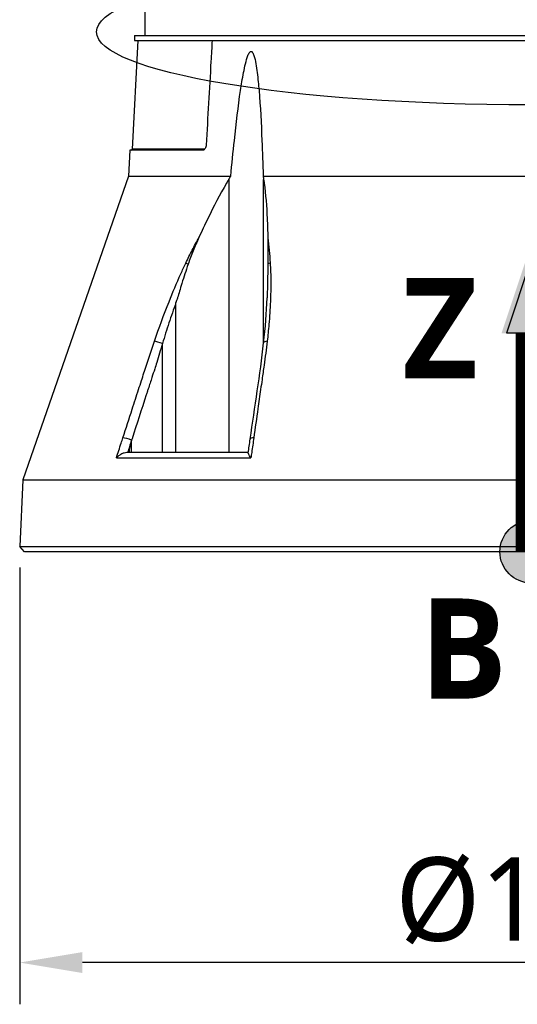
# Model space of a CAD drawing. Header units: millimetres. Extents: x 0 to 4378, y 0 to 2376.
# Tile 39 of 211: x 1604 to 1700, y 501 to 689. Entities that reach past the tile are written whole.
import ezdxf

# ---------------------------------------------------------------- set-up
doc = ezdxf.new("R2010")
doc.units = ezdxf.units.MM
doc.header["$LTSCALE"] = 0.2
for name, color, linetype in [('07_Special Line2', 76, 'Continuous'), ('12_Before Rev.Num.', 5, 'Continuous'), ('13_After Rev.Num.', 6, 'Continuous')]:
    doc.layers.add(name, color=color, linetype=linetype)
doc.layers.add('14_Mark', color=7, linetype='Continuous', true_color=0xe03c31)
doc.styles.add('Rainbow-5.0 Style', font='malgunsl.ttf')
doc.dimstyles.new('Rainbow-5.0 Style$0', dxfattribs={"dimtxt": 4, "dimasz": 3, "dimexe": 2, "dimexo": 1, "dimgap": 0.8, "dimtad": 1, "dimzin": 9, "dimdsep": 46, "dimtxsty": 'Rainbow-5.0 Style', "dimcen": 0, "dimclrd": 251, "dimclre": 251, "dimclrt": 256, "dimadec": 1, "dimazin": 0, "dimtp": 0.1, "dimtm": 0.1, "dimtfac": 0.61, "dimtmove": 0, "dimatfit": 3, "dimfxl": 1, "dimlwd": -1, "dimlwe": -1, "dimarcsym": 1})

# ---------------------------------------------------------------- blocks, each defined once
blk = doc.blocks.new('Blk$A23K1-2P24F')
for p, q in [((-74, 105), (-74, 99)), ((-76, 99), (76, 99)), ((-76, 99), (-76, 98)), ((-75.38, 98), (-76.47, 77.19)), ((-76, 98), (76, 98)), ((-76.89, 77), (-77.15, 72.03)), ((-62.9, 77), (-76.89, 77)), ((-62.56, 77.19), (-76.47, 77.19)), ((-77.15, 72.03), (-97.38, 13.79)), ((-77.15, 72.03), (-57.57, 72.03)), ((-51.36, 72.03), (51.36, 72.03)), ((-57.95, 71.39), (-57.95, 19)), ((-51.26, 40.02), (-51.26, 71.39)), ((-68.07, 19), (-68.07, 47.76)), ((-50.12, 45.46), (-50.12, 45.46)), ((-70.65, 19), (-70.65, 39.92)), ((-51.26, 35.22), (-51.26, 35.22)), ((-76.56, 19), (-76.56, 21.4)), ((-54.21, 19), (-77.45, 19)), ((-79.48, 17.99), (-53.7, 17.99)), ((-97.38, 13.79), (-98, 1)), ((-97.38, 13.79), (95.2, 13.79)), ((-98, 1), (98, 1)), ((-97.05, 0), (-98, 1)), ((97.05, 0), (-97.05, 0)), ((-42.71, 0), (-42.71, 0)), ((-42.6, 0), (-42.6, 0)), ((-45.61, 0), (-45.61, 0))]:
    blk.add_line(p, q)
blk.add_arc((-76.67, 77.2), 0.2, 270.0011, 357.0001)
for centre, major_axis, ratio, start_param, end_param in [((-62.73, 77.2), (0, 0.2), 0.818123, 4.618617, 4.660003), ((-65.04, 54.86), (-1.35, 0.65), 0.052115, 0.606922, 1.057336), ((-49.16, 54.86), (1.5, 0.1), 0.436719, 2.149999, 2.599873), ((-71.03, 39.88), (-1.42, 0.49), 0.108063, 4.48468, 5.706473), ((-49.77, 39.88), (-1.49, 0.17), 0.323016, 5.32621, 6.283185), ((-77.06, 21.37), (-1.43, 0.46), 0.133958, 4.39845, 5.717837), ((-52.35, 21.37), (-1.49, 0.21), 0.304914, 5.321029, 6.283185)]:
    blk.add_ellipse(centre, major_axis=major_axis, ratio=ratio, start_param=start_param, end_param=end_param)
for points, knots in [([(-61.13, 98), (-61.21, 96.67), (-61.28, 95.34), (-61.36, 94.01), (-61.51, 91.35), (-61.67, 88.68), (-61.82, 86), (-61.97, 83.33), (-62.13, 80.65), (-62.28, 77.97)], [0.167015, 0.167015, 0.167015, 0.167015, 0.3333333, 0.3333333, 0.3333333, 0.6666667, 0.6666667, 0.6666667, 1, 1, 1, 1]), ([(-57.57, 72.03), (-57.35, 74.33), (-57.12, 76.6), (-56.53, 82.12), (-56.15, 85.32), (-55.53, 89.51), (-55.34, 90.69), (-55, 92.43), (-54.88, 93), (-54.61, 94.11), (-54.47, 94.64), (-54.18, 95.36), (-54.06, 95.62), (-53.88, 95.81), (-53.84, 95.85), (-53.75, 95.9), (-53.71, 95.91), (-53.63, 95.91), (-53.59, 95.9), (-53.51, 95.85), (-53.47, 95.81), (-53.3, 95.62), (-53.2, 95.36), (-52.96, 94.64), (-52.85, 94.11), (-52.65, 93), (-52.57, 92.43), (-52.35, 90.69), (-52.24, 89.51), (-51.89, 85.32), (-51.73, 82.12), (-51.5, 76.6), (-51.43, 74.33), (-51.36, 72.03)], [5.982106, 5.982106, 5.982106, 5.982106, 6.634304, 6.634304, 7.582061, 7.582061, 7.910092, 7.910092, 8.074107, 8.074107, 8.238122, 8.238122, 8.315339, 8.315339, 8.332718, 8.332718, 8.350096, 8.350096, 8.367475, 8.367475, 8.384853, 8.384853, 8.46207, 8.46207, 8.626085, 8.626085, 8.790101, 8.790101, 9.118131, 9.118131, 10.065889, 10.065889, 10.718087, 10.718087, 10.718087, 10.718087]), ([(-62.28, 77.97), (-62.29, 77.86), (-62.31, 77.73), (-62.38, 77.49), (-62.43, 77.38), (-62.54, 77.2), (-62.61, 77.13), (-62.75, 77.02), (-62.83, 77), (-62.9, 77)], [-0.2992343, -0.2992343, -0.2992343, -0.2992343, -0.2640654, -0.2640654, -0.2263454, -0.2263454, -0.1886522, -0.1886522, -0.1510866, -0.1510866, -0.1510866, -0.1510866]), ([(-57.95, 71.39), (-58.1, 71.14), (-58.25, 70.89), (-59.64, 68.47), (-60.82, 66.21), (-62.54, 62.68), (-63.11, 61.46), (-63.67, 60.23)], [-6.98839, -6.98839, -6.98839, -6.98839, -6.901908, -6.901908, -6.146186, -6.146186, -5.758936, -5.758936, -5.758936, -5.758936]), ([(-51.26, 71.39), (-51.23, 71.14), (-51.19, 70.89), (-50.88, 68.47), (-50.69, 66.21), (-50.53, 62.68), (-50.49, 61.46), (-50.47, 60.23)], [10.331972, 10.331972, 10.331972, 10.331972, 10.418454, 10.418454, 11.174175, 11.174175, 11.561438, 11.561438, 11.561438, 11.561438]), ([(-66.17, 55.35), (-65.77, 56.17), (-65.37, 57), (-64.95, 57.81), (-64.54, 58.62), (-64.11, 59.43), (-63.67, 60.23)], [0, 0, 0, 0, 0.499875, 0.499875, 0.499875, 1, 1, 1, 1]), ([(-63.67, 60.23), (-64.05, 59.4), (-64.42, 58.55), (-65.1, 56.86), (-65.44, 55.97), (-65.73, 55.11)], [0.0000001, 0.0000001, 0.0000001, 0.0000001, 0.2749921, 0.2749921, 0.5476443, 0.5476443, 0.5476443, 0.5476443]), ([(-50.47, 60.23), (-50.36, 59.43), (-50.28, 58.63), (-50.2, 57.81), (-50.13, 57), (-50.06, 56.18), (-50.01, 55.36)], [0, 0, 0, 0, 0.5005634, 0.5005634, 0.5005634, 1, 1, 1, 1]), ([(-50.47, 60.23), (-50.45, 59.4), (-50.45, 58.55), (-50.45, 56.86), (-50.45, 55.97), (-50.46, 55.12)], [-0.5445996, -0.5445996, -0.5445996, -0.5445996, -0.2712223, -0.2712223, -0.0000015, -0.0000015, -0.0000015, -0.0000015]), ([(-72.19, 40.38), (-71.31, 42.91), (-70.39, 45.44), (-69.39, 47.94), (-68.68, 49.73), (-67.93, 51.52), (-67.14, 53.28), (-66.82, 53.98), (-66.5, 54.67), (-66.17, 55.35)], [0, 0, 0, 0, 0.499826, 0.499826, 0.499826, 0.858832, 0.858832, 0.858832, 1, 1, 1, 1]), ([(-65.73, 55.11), (-66.16, 53.9), (-66.54, 52.69), (-67.26, 50.36), (-67.53, 49.44), (-67.81, 48.54), (-67.87, 48.35), (-67.98, 48.03), (-68.03, 47.89), (-68.07, 47.76)], [0.0000003, 0.0000003, 0.0000003, 0.0000003, 0.385971, 0.385971, 0.7217999, 0.7217999, 0.8108706, 0.8108706, 0.8732307, 0.8732307, 0.8732307, 0.8732307]), ([(-50.46, 55.12), (-50.48, 53.93), (-50.5, 52.67), (-50.55, 50.32), (-50.58, 49.38), (-50.6, 48.68), (-50.6, 48.67), (-50.6, 48.67)], [-0.5643199, -0.5643199, -0.5643199, -0.5643199, -0.3213467, -0.3213467, -0.0964507, -0.0964507, -0.0954746, -0.0954746, -0.0954746, -0.0954746]), ([(-50.01, 55.36), (-49.98, 54.78), (-49.95, 54.19), (-49.93, 53.6), (-49.91, 52.99), (-49.9, 52.37), (-49.9, 51.75), (-49.89, 50.5), (-49.92, 49.25), (-49.98, 47.99), (-50.04, 46.52), (-50.13, 45.05), (-50.26, 43.57), (-50.35, 42.51), (-50.46, 41.44), (-50.58, 40.38)], [0, 0, 0, 0, 0.1198746, 0.1198746, 0.1198746, 0.2457225, 0.2457225, 0.2457225, 0.4973048, 0.4973048, 0.4973048, 0.7896386, 0.7896386, 0.7896386, 1, 1, 1, 1]), ([(-68.07, 47.76), (-68.54, 46.46), (-68.98, 45.16), (-69.84, 42.55), (-70.25, 41.24), (-70.65, 39.92)], [0, 0, 0, 0, 0.4162532, 0.4162532, 0.8334528, 0.8334528, 0.8334528, 0.8334528]), ([(-78.23, 21.86), (-77.64, 23.68), (-77.04, 25.51), (-76.45, 27.34), (-76.04, 28.6), (-75.63, 29.86), (-75.23, 31.12), (-75.04, 31.68), (-74.86, 32.25), (-74.68, 32.81), (-74.36, 33.79), (-74.04, 34.77), (-73.72, 35.75), (-73.22, 37.29), (-72.72, 38.84), (-72.19, 40.38)], [0, 0, 0, 0, 0.295731, 0.295731, 0.295731, 0.499995, 0.499995, 0.499995, 0.591463, 0.591463, 0.591463, 0.749983, 0.749983, 0.749983, 1, 1, 1, 1]), ([(-70.65, 39.92), (-70.84, 39.31), (-71.02, 38.7), (-71.38, 37.48), (-71.57, 36.87), (-71.89, 35.83), (-72.01, 35.46), (-72.31, 34.5), (-72.49, 33.96), (-72.9, 32.69), (-73.14, 31.97), (-73.44, 31.03), (-73.55, 30.7), (-73.62, 30.47), (-73.69, 30.28), (-74.66, 27.27), (-75.57, 24.46), (-76.5, 21.57), (-76.53, 21.49), (-76.56, 21.4)], [0, 0, 0, 0, 0.192031, 0.192031, 0.384909, 0.384909, 0.522423, 0.522423, 0.70214, 0.70214, 0.941762, 0.941762, 1.012905, 1.012905, 1.368312, 1.368312, 6.545985, 6.545985, 6.697091, 6.697091, 6.697091, 6.697091]), ([(-50.58, 40.38), (-50.76, 38.84), (-50.97, 37.29), (-51.19, 35.75), (-51.32, 34.84), (-51.45, 33.92), (-51.57, 33.01), (-51.66, 32.38), (-51.75, 31.75), (-51.84, 31.12), (-52.02, 29.89), (-52.19, 28.66), (-52.36, 27.43), (-52.63, 25.57), (-52.89, 23.72), (-53.15, 21.86)], [0, 0, 0, 0, 0.250016, 0.250016, 0.250016, 0.398143, 0.398143, 0.398143, 0.500005, 0.500005, 0.500005, 0.699072, 0.699072, 0.699072, 1, 1, 1, 1]), ([(-79.48, 17.99), (-79.17, 18.94), (-78.87, 19.88), (-78.56, 20.82), (-78.45, 21.17), (-78.34, 21.51), (-78.23, 21.86)], [0, 0, 0, 0, 0.731791, 0.731791, 0.731791, 1, 1, 1, 1]), ([(-77.02, 19), (-76.97, 19.37), (-76.91, 19.79), (-76.81, 20.38), (-76.77, 20.61), (-76.67, 21.03), (-76.63, 21.17), (-76.59, 21.31)], [0.000001, 0.000001, 0.000001, 0.000001, 0.1122745, 0.1122745, 0.17648, 0.17648, 0.2367155, 0.2367155, 0.2367155, 0.2367155]), ([(-76.56, 21.4), (-76.56, 21.39), (-76.57, 21.37), (-76.58, 21.34), (-76.58, 21.32), (-76.59, 21.31)], [0, 0, 0, 0, 0.00568081, 0.00568081, 0.01137127, 0.01137127, 0.01137127, 0.01137127]), ([(-53.15, 21.86), (-53.28, 20.91), (-53.42, 19.97), (-53.55, 19.03), (-53.6, 18.68), (-53.65, 18.34), (-53.7, 17.99)], [0, 0, 0, 0, 0.731794, 0.731794, 0.731794, 1, 1, 1, 1]), ([(-77.45, 19), (-77.63, 19), (-77.82, 18.97), (-78.21, 18.86), (-78.41, 18.77), (-78.77, 18.58), (-78.93, 18.48), (-79.22, 18.25), (-79.36, 18.12), (-79.48, 18), (-79.48, 17.99), (-79.48, 17.99)], [0.000001, 0.000001, 0.000001, 0.000001, 0.0570155, 0.0570155, 0.1206061, 0.1206061, 0.1807381, 0.1807381, 0.239696, 0.239696, 0.2404159, 0.2404159, 0.2404159, 0.2404159]), ([(-53.7, 17.99), (-53.7, 17.99), (-53.7, 18), (-53.8, 18.12), (-53.88, 18.25), (-54.03, 18.48), (-54.09, 18.58), (-54.18, 18.77), (-54.21, 18.86), (-54.22, 18.93), (-54.22, 18.93), (-54.21, 18.94)], [-0.0007263, -0.0007263, -0.0007263, -0.0007263, 0, 0, 0.0594766, 0.0594766, 0.1201375, 0.1201375, 0.1842876, 0.1842876, 0.1946755, 0.1946755, 0.1946755, 0.1946755])]:
    blk.add_open_spline(points, degree=3, knots=knots)
for points in [[(-62.56, 77.19), (-62.56, 77.19), (-62.56, 77.19), (-62.56, 77.19)], [(-57.95, 71.39), (-57.83, 71.61), (-57.7, 71.82), (-57.57, 72.03)], [(-51.36, 72.03), (-51.33, 71.82), (-51.29, 71.61), (-51.26, 71.39)], [(-51.26, 40.06), (-50.93, 42.95), (-50.7, 45.83), (-50.6, 48.67)], [(-53.84, 21.58), (-52.96, 27.74), (-51.96, 33.92), (-51.26, 40.06)], [(-76.59, 21.31), (-76.84, 20.54), (-77.09, 19.77), (-77.33, 19)], [(-54.21, 18.94), (-54.09, 19.82), (-53.96, 20.7), (-53.84, 21.58)]]:
    blk.add_open_spline(points, degree=3)
blk = doc.blocks.new('A$C8cf810bf')
for q in [(9.58, 191.66), (16.95, 184.29)]:
    blk.add_line((9.58, 184.29), q)
blk.add_ellipse((14, 105.26), major_axis=(0, 83.3), ratio=0.168129)
blk = doc.blocks.new('*D127')
at = {"color": 251, "linetype": 'ByBlock', "transparency": 16777216}
for p, q in [((1604.17, 584.41), (1604.17, 500.66)), ((1800.17, 584.41), (1800.17, 500.66)), ((1788.17, 508.66), (1616.17, 508.66))]:
    blk.add_line(p, q, dxfattribs=at)
at = {"color": 251, "transparency": 16777216}
for points in [[(1616.17, 510.66), (1616.17, 506.66), (1604.17, 508.66)], [(1788.17, 510.66), (1788.17, 506.66), (1800.17, 508.66)]]:
    blk.add_solid(points, dxfattribs=at)
at = {"layer": 'Defpoints', "color": 0, "transparency": 16777216}
for p in [(1604.17, 588.41), (1800.17, 588.41), (1604.17, 508.66)]:
    blk.add_point(p, dxfattribs=at)
at = {"transparency": 16777216, "insert": (1702.17, 520.48), "char_height": 16, "attachment_point": 5, "style": 'Rainbow-5.0 Style'}
blk.add_mtext('%%c196', dxfattribs=at)
blk = doc.blocks.new('A$Cc30e0e7f')
at = {"layer": '07_Special Line2'}
blk.add_hatch(color=256, dxfattribs=at).paths.add_polyline_path([(49.16, 0), (34.9, 4.75), (34.9, -4.75)])
at = {"layer": '12_Before Rev.Num.'}
blk.add_hatch(color=256, dxfattribs=at).paths.add_polyline_path([(0, 49.16), (-4.75, 34.9), (4.75, 34.9)])
at = {"layer": '14_Mark'}
h = blk.add_hatch(color=256, dxfattribs=at)
h.dxf.hatch_style = 1
h.paths.add_polyline_path([(5, 0, 1), (-5, 0, 1)])
at = {"layer": '07_Special Line2'}
for p, q in [((34.9, -3.96), (34.9, 3.96)), ((46.78, 0), (34.9, 3.96)), ((34.9, -3.96), (46.78, 0))]:
    blk.add_line(p, q, dxfattribs=at)
at = {"layer": '07_Special Line2', "const_width": 5}
blk.add_lwpolyline([(34.9, 0), (0, 0)], dxfattribs=at)
at = {"layer": '12_Before Rev.Num.'}
for p, q in [((0, 46.78), (-3.96, 34.9)), ((3.96, 34.9), (0, 46.78)), ((3.96, 34.9), (-3.96, 34.9))]:
    blk.add_line(p, q, dxfattribs=at)
at = {"layer": '12_Before Rev.Num.', "const_width": 5}
blk.add_lwpolyline([(0, 34.9), (0, 0)], dxfattribs=at)
at = {"layer": '14_Mark'}
blk.add_circle((0, 0), 5, dxfattribs=at)
at = {"layer": '07_Special Line2', "insert": (34.53, -17.31), "char_height": 16, "attachment_point": 4, "style": 'Rainbow-5.0 Style'}
blk.add_mtext('{\\fMalgun Gothic Semilight|b1|i0|c129|p50;Y}', dxfattribs=at)
at = {"layer": '12_Before Rev.Num.', "insert": (-20.59, 35.73), "char_height": 16, "attachment_point": 4, "style": 'Rainbow-5.0 Style'}
blk.add_mtext('{\\fMalgun Gothic Semilight|b1|i0|c129|p50;Z}', dxfattribs=at)
at = {"layer": '14_Mark', "insert": (-17.84, -15.46), "char_height": 16, "attachment_point": 4, "style": 'Rainbow-5.0 Style'}
blk.add_mtext('{\\fMalgun Gothic Semilight|b1|i0|c129|p50;B}', dxfattribs=at)

msp = doc.modelspace()

# ---------------------------------------------------------------- block references
msp.add_blockref('Blk$A23K1-2P24F', (1702.169, 587.414))
at = {"xscale": 1.2, "yscale": 1.2, "zscale": 1.2}
msp.add_blockref('A$Cc30e0e7f', (1702.169, 587.414), dxfattribs=at)
at = {"layer": '13_After Rev.Num.', "rotation": 270}
msp.add_blockref('A$C8cf810bf', (1596.913, 701.076), dxfattribs=at)

# ---------------------------------------------------------------- dimensions: what is measured, and where the dimension line sits
dim = msp.add_linear_dim(base=(1604.169, 508.657), p1=(1800.169, 588.412), p2=(1604.169, 588.412), angle=180, dimstyle='Rainbow-5.0 Style$0', override={"dimscale": 4, "dimpost": '%%c<>', "dimtol": 0, "dimlim": 0, "dimtp": 0.1, "dimtm": 0.1, "dimtfac": 0.61, "dimtdec": 2, "dimtolj": 0, "dimtzin": 8})
dim.commit()
dim.dimension.update_dxf_attribs({"geometry": '*D127', "text_midpoint": (1702.169, 520.477)})

doc.saveas('drawing.dxf')
